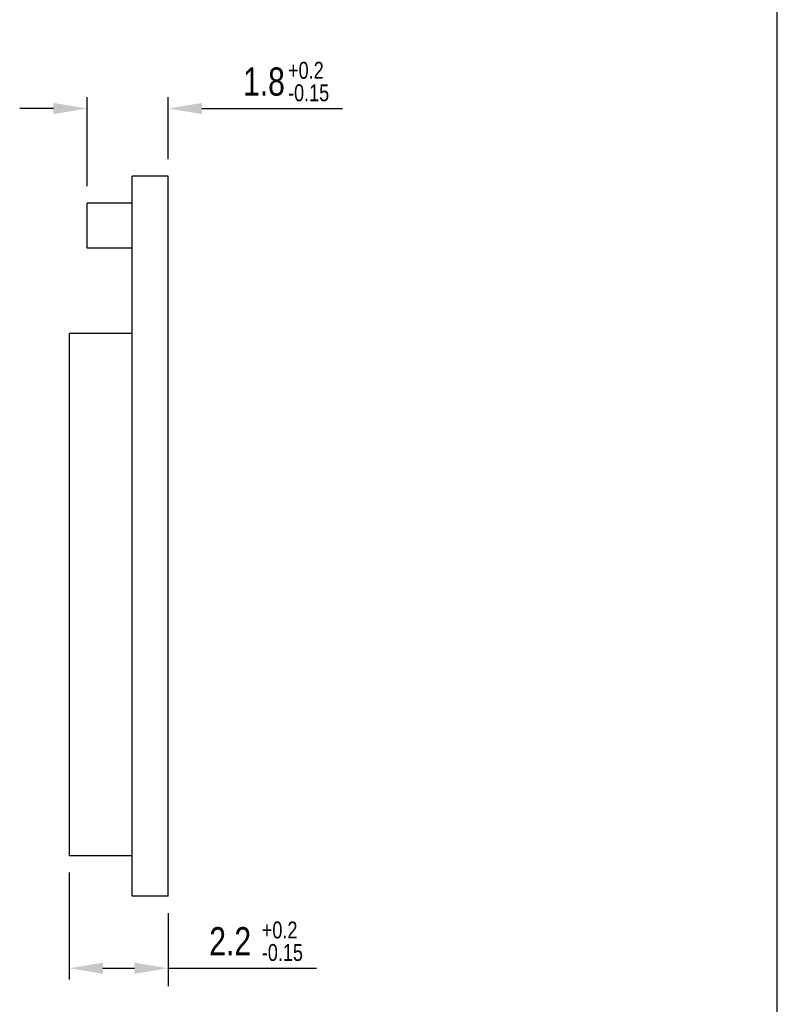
# Model space of a CAD drawing. Extents: x 0 to 189, y 4 to 276.
# Tile 5 of 6: x 121 to 189, y 77 to 164. Entities that reach past the tile are written whole.
import ezdxf

# ---------------------------------------------------------------- set-up
doc = ezdxf.new("R2010")
doc.units = 0
doc.header["$LTSCALE"] = 19.36
doc.header["$PDMODE"] = 3
doc.header["$PDSIZE"] = 8
doc.layers.get('0').update_dxf_attribs({"linetype": 'CONTINUOUS'})
doc.layers.get('DEFPOINTS').update_dxf_attribs({"linetype": 'CONTINUOUS'})
doc.styles.get("Standard").update_dxf_attribs({"font": 'txt', "width": 0.8})
doc.dimstyles.get("Standard").update_dxf_attribs({"dimtxt": 3, "dimasz": 3, "dimexe": 0.18, "dimexo": 0.0625, "dimgap": 0.09, "dimtad": 1, "dimblk": '_FILLED', "dimblk1": '_FILLED', "dimblk2": '_FILLED', "dimcen": 0.09, "dimazin": 3, "dimtp": 0.01, "dimtm": 0.01, "dimtfac": 1, "dimtofl": 0, "dimtmove": 0, "dimatfit": 3})

# ---------------------------------------------------------------- blocks, each defined once
blk = doc.blocks.new('_FILLED')
at = {"color": 0, "linetype": 'BYBLOCK'}
blk.add_solid([(0, 0), (-1, 0.167), (-1, -0.167)], dxfattribs=at)
blk = doc.blocks.new('*U28')
at = {"color": 0, "width": 0.8}
for s, height, p in [('+0.2', 1.5, (145.06, 159.019)), ('1.8', 2.5, (141.06, 157.519)), ('-0.15', 1.5, (145.06, 157.019))]:
    blk.add_text(s, height=height, dxfattribs=at).set_placement(p)
blk = doc.blocks.new('*D4')
at = {"color": 0}
for p, q in [((127.21, 149.469), (127.21, 157.369)), ((134.41, 151.869), (134.41, 157.369)), ((124.21, 156.369), (121.21, 156.369)), ((137.41, 156.369), (149.91, 156.369))]:
    blk.add_line(p, q, dxfattribs=at)
at = {"layer": 'DEFPOINTS', "color": 0}
for p in [(134.41, 156.369), (134.41, 150.369), (127.21, 147.969)]:
    blk.add_point(p, dxfattribs=at)
blk.add_blockref('*U28', (0, 0))
at = {"color": 0, "xscale": 3, "yscale": 3, "zscale": 3}
blk.add_blockref('_FILLED', (127.21, 156.369), dxfattribs=at)
at = {"color": 0, "xscale": 3, "yscale": 3, "zscale": 3, "rotation": 180}
blk.add_blockref('_FILLED', (134.41, 156.369), dxfattribs=at)
blk = doc.blocks.new('*U33')
at = {"color": 0, "width": 0.8}
for s, height, p in [('+0.2', 1.5, (142.727, 82.619)), ('2.2', 2.5, (138.06, 81.119)), ('-0.15', 1.5, (142.727, 80.619))]:
    blk.add_text(s, height=height, dxfattribs=at).set_placement(p)
blk = doc.blocks.new('*D11')
at = {"color": 0}
for p, q in [((125.61, 88.469), (125.61, 78.969)), ((134.41, 84.869), (134.41, 78.969)), ((128.61, 79.969), (131.41, 79.969)), ((134.41, 79.969), (147.577, 79.969))]:
    blk.add_line(p, q, dxfattribs=at)
at = {"layer": 'DEFPOINTS', "color": 0}
for p in [(125.61, 89.969), (134.41, 86.369), (134.41, 79.969)]:
    blk.add_point(p, dxfattribs=at)
blk.add_blockref('*U33', (0, 0))
at = {"color": 0, "xscale": 3, "yscale": 3, "zscale": 3, "rotation": 180}
blk.add_blockref('_FILLED', (125.61, 79.969), dxfattribs=at)
at = {"color": 0, "xscale": 3, "yscale": 3, "zscale": 3}
blk.add_blockref('_FILLED', (134.41, 79.969), dxfattribs=at)

msp = doc.modelspace()

# ---------------------------------------------------------------- linework, layer by layer
at = {"color": 0, "linetype": 'CONTINUOUS'}
for p, q in [((188.542, 3.653), (188.542, 275.551)), ((131.21, 86.369), (131.21, 150.369)), ((134.41, 150.369), (131.21, 150.369)), ((134.41, 86.369), (134.41, 150.369)), ((127.21, 143.969), (127.21, 147.969)), ((131.21, 147.969), (127.21, 147.969)), ((131.21, 143.969), (127.21, 143.969)), ((131.21, 136.369), (125.61, 136.369)), ((131.21, 89.969), (125.61, 89.969)), ((134.41, 86.369), (131.21, 86.369))]:
    msp.add_line(p, q, dxfattribs=at)
for p, q in [((125.61, 136.369), (125.61, 89.969)), ((134.41, 80.369), (134.41, 78.369))]:
    msp.add_line(p, q)

# ---------------------------------------------------------------- dimensions: what is measured, and where the dimension line sits
dim = msp.add_linear_dim(base=(134.41, 156.369), p1=(127.21, 147.969), p2=(134.41, 150.369), dimstyle='Standard')
dim.commit()
dim.dimension.update_dxf_attribs({"geometry": '*D4', "text_midpoint": (145.16, 156.369), "dimtype": 128})
dim = msp.add_linear_dim(base=(134.41, 79.969), p1=(125.61, 89.969), p2=(134.41, 86.369), dimstyle='Standard')
dim.commit()
dim.dimension.update_dxf_attribs({"geometry": '*D11', "text_midpoint": (142.493, 82.369)})

doc.saveas('drawing.dxf')
